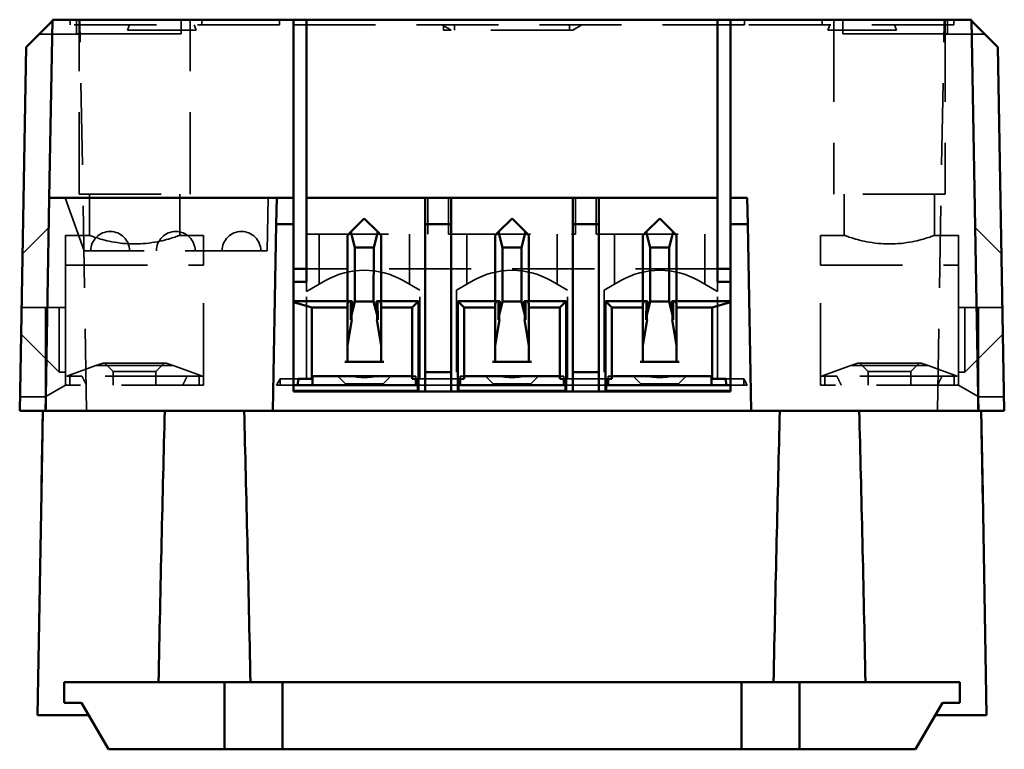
# Model space of a CAD drawing. Header units: millimetres. Extents: x 28 to 394, y 93 to 284.
# Tile 3 of 6: x 118 to 194, y 225 to 282. Entities that reach past the tile are written whole.
import ezdxf

# ---------------------------------------------------------------- set-up
doc = ezdxf.new("R2010")
doc.units = ezdxf.units.MM
doc.linetypes.add('CACHE', pattern=[9.525, 6.35, -3.175])
doc.layers.add('Arêtes cachées(ISO)', color=6, linetype='CACHE', lineweight=35)
doc.layers.add('Arêtes visibles(ISO)', color=7, linetype='Continuous', lineweight=50)

msp = doc.modelspace()

# ---------------------------------------------------------------- linework, layer by layer
at = {"layer": 'Arêtes cachées(ISO)'}
for p, q in [((120.236, 265.835), (120.515, 281.83)), ((120.515, 281.83), (120.517, 281.93)), ((120.515, 281.83), (120.615, 281.93)), ((121.888, 281.93), (121.888, 281.53)), ((138.088, 281.53), (121.888, 281.53)), ((122.378, 281.93), (122.378, 280.83)), ((122.578, 268.43), (122.578, 281.93)), ((122.641, 281.93), (122.643, 281.83)), ((123.17, 251.63), (122.643, 281.83)), ((126.488, 281.53), (126.342, 281.13)), ((130.478, 281.93), (130.478, 280.83)), ((131.178, 268.43), (131.178, 281.93)), ((131.488, 281.53), (131.633, 281.13)), ((132.088, 281.93), (132.088, 281.53)), ((138.088, 281.93), (138.088, 281.53)), ((174.088, 281.53), (138.088, 281.53)), ((150.675, 281.53), (151.368, 281.13)), ((150.788, 281.465), (150.788, 281.13)), ((151.643, 281.13), (151.643, 281.53)), ((160.532, 281.13), (160.532, 281.53)), ((161.5, 281.53), (160.807, 281.13)), ((174.088, 281.93), (174.088, 281.53)), ((190.288, 281.53), (174.088, 281.53)), ((180.088, 281.93), (180.088, 281.53)), ((180.688, 281.53), (180.542, 281.13)), ((180.998, 281.93), (180.998, 268.43)), ((181.698, 281.93), (181.698, 280.83)), ((185.688, 281.53), (185.833, 281.13)), ((189.006, 251.63), (189.533, 281.83)), ((189.533, 281.83), (189.535, 281.93)), ((189.598, 281.93), (189.598, 268.43)), ((189.798, 281.93), (189.798, 280.83)), ((190.288, 281.93), (190.288, 281.53)), ((191.561, 281.93), (191.661, 281.83)), ((191.661, 281.83), (191.659, 281.93)), ((191.94, 265.835), (191.661, 281.83)), ((119.497, 280.812), (122.66, 280.812)), ((123.378, 280.83), (122.378, 280.83)), ((123.378, 280.83), (129.478, 280.83)), ((126.342, 281.13), (131.633, 281.13)), ((130.478, 280.83), (129.478, 280.83)), ((151.368, 281.13), (150.788, 281.13)), ((160.807, 281.13), (151.368, 281.13)), ((180.542, 281.13), (185.833, 281.13)), ((182.698, 280.83), (181.698, 280.83)), ((182.698, 280.83), (188.798, 280.83)), ((189.798, 280.83), (188.798, 280.83)), ((189.515, 280.812), (192.678, 280.812)), ((118.479, 279.794), (118.515, 279.83)), ((193.661, 279.83), (193.696, 279.794)), ((122.578, 268.43), (131.178, 268.43)), ((123.378, 265.23), (123.378, 268.43)), ((130.378, 265.23), (130.378, 268.43)), ((189.598, 268.43), (180.998, 268.43)), ((181.798, 268.43), (181.798, 265.23)), ((188.798, 268.43), (188.798, 265.23)), ((122.988, 264.03), (121.495, 268.13)), ((137.148, 264.03), (137.219, 268.13)), ((149.573, 265.33), (149.573, 268.13)), ((151.173, 265.33), (151.173, 268.13)), ((161.003, 265.33), (161.003, 268.13)), ((162.603, 265.33), (162.603, 268.13)), ((118.2, 263.799), (120.236, 265.835)), ((121.538, 262.928), (121.538, 265.23)), ((123.378, 265.23), (121.538, 265.23)), ((132.218, 265.23), (130.378, 265.23)), ((132.218, 265.23), (132.218, 262.928)), ((140.188, 265.33), (149.573, 265.33)), ((141.158, 261.437), (141.158, 265.33)), ((148.158, 261.437), (148.158, 265.33)), ((151.173, 265.33), (161.003, 265.33)), ((152.588, 261.437), (152.588, 265.33)), ((159.588, 261.437), (159.588, 265.33)), ((162.603, 265.33), (171.988, 265.33)), ((164.018, 261.437), (164.018, 265.33)), ((171.018, 261.437), (171.018, 265.33)), ((179.958, 265.23), (179.958, 262.928)), ((181.798, 265.23), (179.958, 265.23)), ((190.638, 265.23), (188.798, 265.23)), ((190.638, 262.928), (190.638, 265.23)), ((191.94, 265.835), (193.975, 263.799)), ((137.148, 264.03), (122.988, 264.03)), ((121.538, 262.928), (132.218, 262.928)), ((121.538, 259.63), (121.538, 262.928)), ((132.218, 253.63), (132.218, 262.928)), ((179.958, 262.928), (190.638, 262.928)), ((179.958, 253.63), (179.958, 262.928)), ((190.638, 259.63), (190.638, 262.928)), ((171.988, 262.63), (140.188, 262.63)), ((141.658, 261.726), (140.188, 260.877)), ((140.188, 261.63), (140.188, 260.877)), ((148.958, 260.975), (147.658, 261.726)), ((153.088, 261.726), (151.788, 260.975)), ((160.388, 260.975), (159.088, 261.726)), ((164.518, 261.726), (163.218, 260.975)), ((171.988, 260.877), (170.518, 261.726)), ((171.988, 261.63), (171.988, 260.877)), ((140.188, 254.13), (140.188, 260.877)), ((148.958, 254.13), (148.958, 260.975)), ((151.788, 260.975), (151.788, 254.13)), ((160.388, 254.13), (160.388, 260.975)), ((163.218, 260.975), (163.218, 254.13)), ((171.988, 254.13), (171.988, 260.877)), ((143.695, 258.696), (143.699, 260.13)), ((145.616, 260.13), (145.621, 258.696)), ((155.125, 258.696), (155.129, 260.13)), ((157.046, 260.13), (157.051, 258.696)), ((166.555, 258.696), (166.559, 260.13)), ((168.476, 260.13), (168.481, 258.696)), ((119.988, 259.63), (118.127, 259.63)), ((119.988, 259.63), (121.538, 259.63)), ((119.988, 259.63), (119.988, 252.735)), ((121.038, 259.63), (121.038, 254.63)), ((121.538, 253.63), (121.538, 259.63)), ((190.638, 253.63), (190.638, 259.63)), ((192.188, 259.63), (190.638, 259.63)), ((191.138, 254.63), (191.138, 259.63)), ((192.188, 259.63), (192.188, 252.735)), ((192.188, 259.63), (194.048, 259.63)), ((121.038, 254.63), (118.092, 257.576)), ((194.084, 257.576), (191.138, 254.63)), ((124.435, 255.33), (123.883, 255.151)), ((129.321, 255.33), (124.435, 255.33)), ((124.435, 255.33), (124.435, 255.33)), ((125.228, 254.68), (124.578, 255.33)), ((128.528, 254.68), (129.178, 255.33)), ((129.321, 255.33), (129.873, 255.151)), ((129.321, 255.33), (129.321, 255.33)), ((182.855, 255.33), (182.303, 255.151)), ((187.741, 255.33), (182.855, 255.33)), ((182.855, 255.33), (182.855, 255.33)), ((183.648, 254.68), (182.998, 255.33)), ((186.948, 254.68), (187.598, 255.33)), ((187.741, 255.33), (188.293, 255.151)), ((187.741, 255.33), (187.741, 255.33)), ((121.038, 254.63), (121.538, 254.63)), ((123.883, 255.151), (121.628, 254.33)), ((129.872, 255.151), (123.883, 255.151)), ((123.883, 255.151), (123.883, 255.151)), ((125.228, 254.68), (128.528, 254.68)), ((125.228, 253.63), (125.228, 254.68)), ((128.528, 253.63), (128.528, 254.68)), ((129.873, 255.151), (132.128, 254.33)), ((129.872, 255.151), (129.873, 255.151)), ((182.303, 255.151), (180.048, 254.33)), ((188.292, 255.151), (182.303, 255.151)), ((182.303, 255.151), (182.303, 255.151)), ((183.648, 254.68), (186.948, 254.68)), ((183.648, 253.63), (183.648, 254.68)), ((186.948, 253.63), (186.948, 254.68)), ((188.293, 255.151), (190.548, 254.33)), ((188.292, 255.151), (188.293, 255.151)), ((190.638, 254.63), (191.138, 254.63)), ((121.878, 254.33), (121.628, 254.33)), ((121.878, 254.33), (121.878, 254.33)), ((122.808, 254.33), (121.878, 254.33)), ((121.878, 253.63), (121.878, 254.33)), ((130.947, 254.33), (122.808, 254.33)), ((131.878, 254.33), (130.947, 254.33)), ((132.128, 254.33), (131.878, 254.33)), ((131.878, 254.33), (131.878, 254.33)), ((131.878, 254.33), (131.878, 253.63)), ((137.875, 253.63), (138.144, 254.13)), ((139.532, 254.13), (138.144, 254.13)), ((138.144, 253.63), (138.144, 254.13)), ((143.208, 253.73), (142.608, 254.33)), ((146.108, 253.73), (146.708, 254.33)), ((148.358, 254.33), (148.658, 254.33)), ((148.658, 254.33), (148.658, 254.13)), ((152.065, 254.13), (148.681, 254.13)), ((152.088, 254.33), (152.088, 254.13)), ((152.088, 254.33), (152.388, 254.33)), ((154.638, 253.73), (154.038, 254.33)), ((157.538, 253.73), (158.138, 254.33)), ((159.788, 254.33), (160.088, 254.33)), ((160.088, 254.33), (160.088, 254.13)), ((163.495, 254.13), (160.111, 254.13)), ((163.518, 254.33), (163.518, 254.13)), ((163.518, 254.33), (163.818, 254.33)), ((166.068, 253.73), (165.468, 254.33)), ((168.968, 253.73), (169.568, 254.33)), ((174.031, 254.13), (172.643, 254.13)), ((174.031, 254.13), (174.3, 253.63)), ((174.031, 253.63), (174.031, 254.13)), ((180.298, 254.33), (180.048, 254.33)), ((180.298, 254.33), (180.298, 254.33)), ((181.228, 254.33), (180.298, 254.33)), ((180.298, 253.63), (180.298, 254.33)), ((189.367, 254.33), (181.228, 254.33)), ((190.298, 254.33), (189.367, 254.33)), ((190.548, 254.33), (190.298, 254.33)), ((190.298, 254.33), (190.298, 254.33)), ((190.298, 254.33), (190.298, 253.63)), ((121.538, 253.63), (120.018, 252.753)), ((132.218, 253.63), (121.538, 253.63)), ((139.188, 253.63), (137.875, 253.63)), ((143.208, 253.73), (146.108, 253.73)), ((143.208, 253.63), (143.208, 253.73)), ((146.108, 253.63), (146.108, 253.73)), ((151.946, 253.63), (148.8, 253.63)), ((154.638, 253.73), (157.538, 253.73)), ((154.638, 253.63), (154.638, 253.73)), ((157.538, 253.63), (157.538, 253.73)), ((163.376, 253.63), (160.23, 253.63)), ((166.068, 253.73), (168.968, 253.73)), ((166.068, 253.63), (166.068, 253.73)), ((168.968, 253.63), (168.968, 253.73)), ((174.3, 253.63), (172.988, 253.63)), ((190.638, 253.63), (179.958, 253.63)), ((190.638, 253.63), (192.157, 252.753)), ((119.988, 252.735), (118.007, 252.735)), ((120.007, 252.746), (119.988, 252.735)), ((192.168, 252.746), (192.188, 252.735)), ((192.188, 252.735), (194.168, 252.735))]:
    msp.add_line(p, q, dxfattribs=at)
at = {"layer": 'Arêtes cachées(ISO)', "flags": 128}
for points in [[(126.878, 264.562), (126.654, 264.564), (126.427, 264.573), (126.2, 264.588), (125.974, 264.608), (125.751, 264.633), (125.533, 264.663), (125.321, 264.698), (125.117, 264.735), (124.922, 264.776), (124.738, 264.817), (124.564, 264.86), (124.404, 264.902), (124.253, 264.943), (124.11, 264.985), (123.976, 265.026), (123.854, 265.065), (123.744, 265.101), (123.647, 265.134), (123.564, 265.163), (123.497, 265.187), (123.444, 265.206), (123.407, 265.219), (123.385, 265.227), (123.378, 265.23)], [(130.378, 265.23), (130.371, 265.227), (130.349, 265.219), (130.311, 265.206), (130.259, 265.187), (130.191, 265.163), (130.109, 265.134), (130.012, 265.101), (129.902, 265.065), (129.78, 265.026), (129.646, 264.985), (129.503, 264.943), (129.352, 264.902), (129.191, 264.86), (129.018, 264.817), (128.833, 264.776), (128.638, 264.735), (128.434, 264.698), (128.222, 264.663), (128.004, 264.633), (127.781, 264.608), (127.556, 264.588), (127.328, 264.573), (127.102, 264.564), (126.878, 264.562)], [(181.798, 265.23), (181.805, 265.227), (181.827, 265.219), (181.864, 265.206), (181.917, 265.187), (181.984, 265.163), (182.067, 265.134), (182.164, 265.101), (182.274, 265.065), (182.396, 265.026), (182.53, 264.985), (182.673, 264.943), (182.824, 264.902), (182.984, 264.86), (183.158, 264.817), (183.342, 264.776), (183.537, 264.735), (183.741, 264.698), (183.953, 264.663), (184.171, 264.633), (184.394, 264.608), (184.62, 264.588), (184.847, 264.573), (185.074, 264.564), (185.298, 264.562)], [(185.298, 264.562), (185.522, 264.564), (185.748, 264.573), (185.976, 264.588), (186.201, 264.608), (186.424, 264.633), (186.642, 264.663), (186.854, 264.698), (187.058, 264.735), (187.253, 264.776), (187.438, 264.817), (187.611, 264.86), (187.772, 264.902), (187.923, 264.943), (188.066, 264.985), (188.2, 265.026), (188.322, 265.065), (188.432, 265.101), (188.529, 265.134), (188.611, 265.163), (188.679, 265.187), (188.731, 265.206), (188.769, 265.219), (188.791, 265.227), (188.798, 265.23)], [(122.808, 254.33), (122.823, 254.299), (122.837, 254.269), (122.852, 254.238), (122.866, 254.208), (122.881, 254.178), (122.895, 254.148), (122.91, 254.118), (122.924, 254.088), (122.939, 254.059), (122.953, 254.029), (122.968, 254), (122.982, 253.971), (122.996, 253.942), (123.011, 253.913), (123.025, 253.884), (123.039, 253.855), (123.053, 253.827), (123.068, 253.798), (123.082, 253.77), (123.096, 253.742), (123.11, 253.713), (123.124, 253.685), (123.138, 253.658), (123.152, 253.63)], [(130.603, 253.63), (130.617, 253.658), (130.631, 253.685), (130.645, 253.713), (130.66, 253.742), (130.674, 253.77), (130.688, 253.798), (130.702, 253.827), (130.716, 253.855), (130.731, 253.884), (130.745, 253.913), (130.759, 253.942), (130.774, 253.971), (130.788, 254), (130.802, 254.029), (130.817, 254.059), (130.831, 254.088), (130.846, 254.118), (130.86, 254.148), (130.875, 254.178), (130.889, 254.208), (130.904, 254.238), (130.918, 254.269), (130.933, 254.299), (130.947, 254.33)], [(143.739, 254.33), (143.818, 254.313), (143.896, 254.297), (143.973, 254.283), (144.05, 254.27), (144.127, 254.259), (144.203, 254.249), (144.279, 254.241), (144.355, 254.235), (144.431, 254.23), (144.507, 254.226), (144.582, 254.224), (144.658, 254.223), (144.733, 254.224), (144.809, 254.226), (144.884, 254.23), (144.96, 254.235), (145.036, 254.241), (145.112, 254.249), (145.189, 254.259), (145.265, 254.27), (145.342, 254.283), (145.42, 254.297), (145.498, 254.313), (145.576, 254.33)], [(143.739, 254.33), (143.818, 254.313), (143.895, 254.297), (143.973, 254.284), (144.05, 254.271), (144.127, 254.26), (144.203, 254.251), (144.279, 254.243), (144.355, 254.236), (144.431, 254.231), (144.507, 254.228), (144.582, 254.226), (144.658, 254.225), (144.733, 254.226), (144.809, 254.228), (144.885, 254.231), (144.96, 254.236), (145.036, 254.243), (145.112, 254.251), (145.189, 254.26), (145.266, 254.271), (145.343, 254.284), (145.42, 254.297), (145.498, 254.313), (145.576, 254.33)], [(155.169, 254.33), (155.248, 254.313), (155.326, 254.297), (155.403, 254.283), (155.48, 254.27), (155.557, 254.259), (155.633, 254.249), (155.709, 254.241), (155.785, 254.235), (155.861, 254.23), (155.937, 254.226), (156.012, 254.224), (156.088, 254.223), (156.163, 254.224), (156.239, 254.226), (156.314, 254.23), (156.39, 254.235), (156.466, 254.241), (156.542, 254.249), (156.619, 254.259), (156.695, 254.27), (156.772, 254.283), (156.85, 254.297), (156.928, 254.313), (157.006, 254.33)], [(155.169, 254.33), (155.248, 254.313), (155.325, 254.297), (155.403, 254.284), (155.48, 254.271), (155.557, 254.26), (155.633, 254.251), (155.709, 254.243), (155.785, 254.236), (155.861, 254.231), (155.937, 254.228), (156.012, 254.226), (156.088, 254.225), (156.163, 254.226), (156.239, 254.228), (156.315, 254.231), (156.39, 254.236), (156.466, 254.243), (156.542, 254.251), (156.619, 254.26), (156.696, 254.271), (156.773, 254.284), (156.85, 254.297), (156.928, 254.313), (157.006, 254.33)], [(166.599, 254.33), (166.678, 254.313), (166.756, 254.297), (166.833, 254.283), (166.91, 254.27), (166.987, 254.259), (167.063, 254.249), (167.139, 254.241), (167.215, 254.235), (167.291, 254.23), (167.367, 254.226), (167.442, 254.224), (167.518, 254.223), (167.593, 254.224), (167.669, 254.226), (167.744, 254.23), (167.82, 254.235), (167.896, 254.241), (167.972, 254.249), (168.049, 254.259), (168.125, 254.27), (168.202, 254.283), (168.28, 254.297), (168.358, 254.313), (168.436, 254.33)], [(166.599, 254.33), (166.678, 254.313), (166.755, 254.297), (166.833, 254.284), (166.91, 254.271), (166.987, 254.26), (167.063, 254.251), (167.139, 254.243), (167.215, 254.236), (167.291, 254.231), (167.367, 254.228), (167.442, 254.226), (167.518, 254.225), (167.593, 254.226), (167.669, 254.228), (167.745, 254.231), (167.82, 254.236), (167.896, 254.243), (167.972, 254.251), (168.049, 254.26), (168.126, 254.271), (168.203, 254.284), (168.28, 254.297), (168.358, 254.313), (168.436, 254.33)], [(181.228, 254.33), (181.243, 254.299), (181.257, 254.269), (181.272, 254.238), (181.286, 254.208), (181.301, 254.178), (181.315, 254.148), (181.33, 254.118), (181.344, 254.088), (181.359, 254.059), (181.373, 254.029), (181.388, 254), (181.402, 253.971), (181.416, 253.942), (181.431, 253.913), (181.445, 253.884), (181.459, 253.855), (181.473, 253.827), (181.488, 253.798), (181.502, 253.77), (181.516, 253.742), (181.53, 253.713), (181.544, 253.685), (181.558, 253.658), (181.572, 253.63)], [(189.023, 253.63), (189.037, 253.658), (189.051, 253.685), (189.065, 253.713), (189.08, 253.742), (189.094, 253.77), (189.108, 253.798), (189.122, 253.827), (189.136, 253.855), (189.151, 253.884), (189.165, 253.913), (189.179, 253.942), (189.194, 253.971), (189.208, 254), (189.222, 254.029), (189.237, 254.059), (189.251, 254.088), (189.266, 254.118), (189.28, 254.148), (189.295, 254.178), (189.309, 254.208), (189.324, 254.238), (189.338, 254.269), (189.353, 254.299), (189.367, 254.33)]]:
    msp.add_lwpolyline(points, dxfattribs=at)
at = {"layer": 'Arêtes cachées(ISO)'}
for centre, radius, start, end in [((124.988, 264.03), 1.5, 0, 180), ((130.068, 264.03), 1.5, 0, 180), ((135.148, 264.03), 1.5, 0, 180), ((144.658, 256.53), 6, 60, 120), ((156.088, 256.53), 6, 60, 120), ((167.518, 256.53), 6, 60, 120)]:
    msp.add_arc(centre, radius, start, end, dxfattribs=at)
at = {"layer": 'Arêtes visibles(ISO)'}
for p, q in [((118.515, 279.83), (120.515, 281.83)), ((120.276, 268.13), (120.517, 281.93)), ((120.517, 281.93), (139.188, 281.93)), ((139.188, 281.93), (140.188, 281.93)), ((139.188, 281.93), (139.188, 268.13)), ((140.188, 281.93), (171.988, 281.93)), ((140.188, 281.83), (140.188, 281.93)), ((140.188, 281.83), (140.188, 268.13)), ((171.988, 281.93), (172.988, 281.93)), ((171.988, 281.93), (171.988, 281.83)), ((171.988, 268.13), (171.988, 281.83)), ((190.359, 281.93), (172.988, 281.93)), ((172.988, 281.93), (172.988, 268.13)), ((191.659, 281.93), (190.359, 281.93)), ((192.168, 252.746), (191.659, 281.93)), ((193.661, 279.83), (191.661, 281.83)), ((117.988, 251.63), (118.48, 279.83)), ((118.48, 279.83), (118.515, 279.83)), ((193.696, 279.83), (193.661, 279.83)), ((194.188, 251.63), (193.696, 279.83)), ((120.276, 268.13), (120.007, 252.746)), ((120.276, 268.13), (121.576, 268.13)), ((121.576, 268.13), (137.876, 268.13)), ((137.84, 266.094), (137.876, 268.13)), ((137.876, 268.13), (139.188, 268.13)), ((139.188, 268.13), (139.188, 266.094)), ((140.188, 261.63), (140.188, 268.13)), ((140.188, 268.13), (149.373, 268.13)), ((149.373, 268.13), (151.373, 268.13)), ((149.373, 266.094), (149.373, 268.13)), ((151.373, 268.13), (160.803, 268.13)), ((151.373, 268.13), (151.373, 266.094)), ((160.803, 268.13), (162.803, 268.13)), ((160.803, 266.094), (160.803, 268.13)), ((162.803, 268.13), (171.988, 268.13)), ((162.803, 268.13), (162.803, 266.094)), ((171.988, 268.13), (171.988, 261.63)), ((174.3, 268.13), (172.988, 268.13)), ((172.988, 266.094), (172.988, 268.13)), ((174.3, 268.13), (174.335, 266.094)), ((137.588, 251.63), (137.84, 266.094)), ((139.188, 266.094), (137.84, 266.094)), ((139.188, 253.13), (139.188, 266.094)), ((143.618, 265.49), (144.658, 266.53)), ((144.658, 266.53), (145.698, 265.49)), ((151.373, 266.094), (149.373, 266.094)), ((149.373, 266.094), (149.373, 254.63)), ((151.373, 254.63), (151.373, 266.094)), ((155.048, 265.49), (156.088, 266.53)), ((156.088, 266.53), (157.128, 265.49)), ((162.803, 266.094), (160.803, 266.094)), ((160.803, 266.094), (160.803, 254.63)), ((162.803, 254.63), (162.803, 266.094)), ((166.478, 265.49), (167.518, 266.53)), ((167.518, 266.53), (168.558, 265.49)), ((172.988, 266.094), (172.988, 253.13)), ((174.335, 266.094), (172.988, 266.094)), ((174.588, 251.63), (174.335, 266.094)), ((143.358, 265.23), (143.618, 265.49)), ((143.358, 260.13), (143.358, 265.23)), ((143.618, 265.49), (143.915, 264.301)), ((145.401, 264.301), (145.698, 265.49)), ((145.698, 265.49), (145.958, 265.23)), ((145.958, 265.23), (145.958, 260.13)), ((154.788, 265.23), (155.048, 265.49)), ((154.788, 260.13), (154.788, 265.23)), ((155.048, 265.49), (155.345, 264.301)), ((156.831, 264.301), (157.128, 265.49)), ((157.128, 265.49), (157.388, 265.23)), ((157.388, 265.23), (157.388, 260.13)), ((166.218, 265.23), (166.478, 265.49)), ((166.218, 260.13), (166.218, 265.23)), ((166.478, 265.49), (166.775, 264.301)), ((168.261, 264.301), (168.558, 265.49)), ((168.558, 265.49), (168.818, 265.23)), ((168.818, 265.23), (168.818, 260.13)), ((145.401, 264.301), (143.915, 264.301)), ((143.915, 264.301), (143.933, 260.098)), ((145.382, 260.098), (145.401, 264.301)), ((156.831, 264.301), (155.345, 264.301)), ((155.345, 264.301), (155.363, 260.098)), ((156.812, 260.098), (156.831, 264.301)), ((168.261, 264.301), (166.775, 264.301)), ((166.775, 264.301), (166.793, 260.098)), ((168.242, 260.098), (168.261, 264.301)), ((140.188, 262.63), (139.188, 262.63)), ((172.988, 262.63), (171.988, 262.63)), ((139.188, 261.63), (140.188, 261.63)), ((171.988, 261.63), (172.988, 261.63)), ((143.358, 260.13), (139.188, 260.13)), ((139.188, 260.059), (140.588, 259.63)), ((143.358, 259.953), (143.469, 260.13)), ((143.707, 260.13), (143.358, 260.13)), ((143.358, 259.953), (143.358, 256.707)), ((143.624, 260.13), (143.62, 258.696)), ((143.699, 259.159), (143.707, 260.13)), ((143.933, 260.098), (143.699, 259.159)), ((143.933, 260.098), (145.382, 260.098)), ((145.617, 259.159), (145.382, 260.098)), ((145.609, 260.13), (145.617, 259.159)), ((145.958, 260.13), (145.609, 260.13)), ((145.696, 258.696), (145.691, 260.13)), ((145.847, 260.13), (145.958, 259.953)), ((148.858, 260.13), (145.958, 260.13)), ((145.958, 256.707), (145.958, 259.953)), ((148.858, 260.13), (148.358, 259.63)), ((148.858, 253.13), (148.858, 260.13)), ((151.888, 260.13), (152.388, 259.63)), ((154.788, 260.13), (151.888, 260.13)), ((151.888, 260.13), (151.888, 253.13)), ((155.137, 260.13), (154.788, 260.13)), ((154.788, 259.953), (154.899, 260.13)), ((154.788, 259.953), (154.788, 256.707)), ((155.054, 260.13), (155.05, 258.696)), ((155.129, 259.159), (155.137, 260.13)), ((155.363, 260.098), (155.129, 259.159)), ((155.363, 260.098), (156.812, 260.098)), ((157.047, 259.159), (156.812, 260.098)), ((157.039, 260.13), (157.047, 259.159)), ((157.388, 260.13), (157.039, 260.13)), ((157.126, 258.696), (157.121, 260.13)), ((157.277, 260.13), (157.388, 259.953)), ((160.288, 260.13), (157.388, 260.13)), ((157.388, 256.707), (157.388, 259.953)), ((160.288, 260.13), (159.788, 259.63)), ((160.288, 253.13), (160.288, 260.13)), ((163.318, 260.13), (163.818, 259.63)), ((166.218, 260.13), (163.318, 260.13)), ((163.318, 260.13), (163.318, 253.13)), ((166.567, 260.13), (166.218, 260.13)), ((166.218, 259.953), (166.329, 260.13)), ((166.218, 259.953), (166.218, 256.707)), ((166.484, 260.13), (166.48, 258.696)), ((166.559, 259.159), (166.567, 260.13)), ((166.793, 260.098), (166.559, 259.159)), ((166.793, 260.098), (168.242, 260.098)), ((168.477, 259.159), (168.242, 260.098)), ((168.469, 260.13), (168.477, 259.159)), ((168.818, 260.13), (168.469, 260.13)), ((168.556, 258.696), (168.551, 260.13)), ((168.707, 260.13), (168.818, 259.953)), ((172.988, 260.13), (168.818, 260.13)), ((168.818, 256.707), (168.818, 259.953)), ((171.588, 259.63), (172.988, 260.059)), ((143.358, 259.63), (140.588, 259.63)), ((140.588, 259.63), (140.588, 254.13)), ((143.62, 258.696), (143.699, 259.159)), ((145.617, 259.159), (145.696, 258.696)), ((148.358, 259.63), (145.958, 259.63)), ((148.358, 254.13), (148.358, 259.63)), ((154.788, 259.63), (152.388, 259.63)), ((152.388, 259.63), (152.388, 254.13)), ((155.05, 258.696), (155.129, 259.159)), ((157.047, 259.159), (157.126, 258.696)), ((159.788, 259.63), (157.388, 259.63)), ((159.788, 254.13), (159.788, 259.63)), ((166.218, 259.63), (163.818, 259.63)), ((163.818, 259.63), (163.818, 254.13)), ((166.48, 258.696), (166.559, 259.159)), ((168.477, 259.159), (168.556, 258.696)), ((171.588, 259.63), (168.818, 259.63)), ((171.588, 254.13), (171.588, 259.63)), ((143.358, 256.707), (143.695, 258.696)), ((143.695, 258.696), (143.62, 258.696)), ((145.696, 258.696), (145.621, 258.696)), ((145.621, 258.696), (145.958, 256.707)), ((154.788, 256.707), (155.125, 258.696)), ((155.125, 258.696), (155.05, 258.696)), ((157.126, 258.696), (157.051, 258.696)), ((157.051, 258.696), (157.388, 256.707)), ((166.218, 256.707), (166.555, 258.696)), ((166.555, 258.696), (166.48, 258.696)), ((168.556, 258.696), (168.481, 258.696)), ((168.481, 258.696), (168.818, 256.707)), ((143.358, 255.446), (143.358, 256.707)), ((145.958, 256.707), (145.958, 255.446)), ((154.788, 255.446), (154.788, 256.707)), ((157.388, 256.707), (157.388, 255.446)), ((166.218, 255.446), (166.218, 256.707)), ((168.818, 256.707), (168.818, 255.446)), ((143.158, 255.446), (143.358, 255.446)), ((143.158, 255.43), (143.158, 255.446)), ((146.158, 255.43), (143.158, 255.43)), ((145.958, 255.446), (146.158, 255.446)), ((146.158, 255.43), (146.158, 255.446)), ((154.588, 255.446), (154.788, 255.446)), ((154.588, 255.43), (154.588, 255.446)), ((157.588, 255.43), (154.588, 255.43)), ((157.388, 255.446), (157.588, 255.446)), ((157.588, 255.43), (157.588, 255.446)), ((166.018, 255.43), (166.018, 255.446)), ((166.018, 255.446), (166.218, 255.446)), ((169.018, 255.43), (166.018, 255.43)), ((168.818, 255.446), (169.018, 255.446)), ((169.018, 255.43), (169.018, 255.446)), ((149.373, 254.63), (151.373, 254.63)), ((149.373, 254.63), (149.373, 253.13)), ((151.373, 253.13), (151.373, 254.63)), ((160.803, 254.63), (162.803, 254.63)), ((160.803, 254.63), (160.803, 253.13)), ((162.803, 253.13), (162.803, 254.63)), ((139.525, 253.63), (139.532, 254.13)), ((139.532, 254.13), (140.588, 254.13)), ((140.658, 254.13), (140.588, 254.13)), ((140.658, 254.33), (140.658, 253.63)), ((140.658, 254.33), (148.358, 254.33)), ((148.358, 254.13), (148.681, 254.13)), ((148.658, 254.13), (148.658, 253.63)), ((148.681, 254.13), (148.683, 253.63)), ((152.062, 253.63), (152.065, 254.13)), ((152.065, 254.13), (152.388, 254.13)), ((152.088, 254.13), (152.088, 253.63)), ((152.388, 254.33), (159.788, 254.33)), ((159.788, 254.13), (160.111, 254.13)), ((160.088, 254.13), (160.088, 253.63)), ((160.111, 254.13), (160.113, 253.63)), ((163.492, 253.63), (163.495, 254.13)), ((163.495, 254.13), (163.818, 254.13)), ((163.518, 254.13), (163.518, 253.63)), ((163.818, 254.33), (171.518, 254.33)), ((171.518, 254.33), (171.518, 253.63)), ((171.588, 254.13), (171.518, 254.13)), ((171.588, 254.13), (172.643, 254.13)), ((172.643, 254.13), (172.651, 253.63)), ((139.188, 253.63), (148.8, 253.63)), ((148.8, 253.188), (139.188, 253.188)), ((172.988, 253.13), (139.188, 253.13)), ((148.8, 253.63), (148.8, 253.188)), ((148.858, 253.13), (148.8, 253.188)), ((151.888, 253.13), (151.946, 253.188)), ((151.946, 253.63), (160.23, 253.63)), ((151.946, 253.188), (151.946, 253.63)), ((160.23, 253.188), (151.946, 253.188)), ((160.23, 253.63), (160.23, 253.188)), ((160.288, 253.13), (160.23, 253.188)), ((163.318, 253.13), (163.376, 253.188)), ((163.376, 253.63), (172.988, 253.63)), ((163.376, 253.188), (163.376, 253.63)), ((172.988, 253.188), (163.376, 253.188)), ((119.988, 251.63), (120.007, 252.746)), ((120.007, 252.746), (120.018, 252.753)), ((192.157, 252.753), (192.168, 252.746)), ((192.168, 252.746), (192.188, 251.63)), ((117.988, 251.63), (119.774, 251.63)), ((119.663, 245.278), (119.774, 251.63)), ((119.774, 251.63), (119.779, 251.63)), ((119.779, 251.63), (121.074, 251.63)), ((129.214, 251.63), (121.074, 251.63)), ((129.214, 251.63), (129.273, 251.63)), ((135.303, 251.63), (129.273, 251.63)), ((135.303, 251.63), (135.361, 251.63)), ((137.588, 251.63), (135.361, 251.63)), ((174.588, 251.63), (137.588, 251.63)), ((176.814, 251.63), (174.588, 251.63)), ((176.814, 251.63), (176.873, 251.63)), ((182.903, 251.63), (176.873, 251.63)), ((182.903, 251.63), (182.961, 251.63)), ((191.102, 251.63), (182.961, 251.63)), ((191.102, 251.63), (192.397, 251.63)), ((192.397, 251.63), (192.402, 251.63)), ((192.402, 251.63), (194.188, 251.63)), ((192.402, 251.63), (192.513, 245.278)), ((119.663, 245.278), (119.363, 228.08)), ((192.813, 228.08), (192.513, 245.278)), ((121.438, 230.63), (133.838, 230.63)), ((121.438, 229.03), (121.438, 230.63)), ((133.838, 225.43), (133.838, 230.63)), ((133.838, 230.63), (138.338, 230.63)), ((138.338, 230.63), (173.838, 230.63)), ((138.338, 230.63), (138.338, 225.43)), ((173.838, 225.43), (173.838, 230.63)), ((173.838, 230.63), (178.338, 230.63)), ((178.338, 230.63), (178.338, 225.43)), ((178.338, 230.63), (190.738, 230.63)), ((190.738, 230.63), (190.738, 229.03)), ((122.782, 229.03), (121.438, 229.03)), ((124.861, 225.43), (122.782, 229.03)), ((189.393, 229.03), (187.315, 225.43)), ((190.738, 229.03), (189.393, 229.03)), ((120.663, 228.08), (119.363, 228.08)), ((123.331, 228.08), (120.663, 228.08)), ((191.513, 228.08), (188.845, 228.08)), ((192.813, 228.08), (191.513, 228.08)), ((133.838, 225.43), (124.861, 225.43)), ((138.338, 225.43), (133.838, 225.43)), ((173.838, 225.43), (138.338, 225.43)), ((178.338, 225.43), (173.838, 225.43)), ((187.315, 225.43), (178.338, 225.43))]:
    msp.add_line(p, q, dxfattribs=at)
for centre, major_axis, ratio, start_param, end_param in [((121.138, 243.025), (1.3, 74.488), 0.01745, 1.440134, 1.455323), ((191.038, 243.025), (-1.3, 74.488), 0.01745, 4.827862, 4.843052), ((120.963, 245.255), (1.3, 74.488), 0.01745, 1.485421, 1.570796), ((132.288, -9.674), (0, -315.095), 0.017455, 3.734562, 3.845007), ((132.288, -9.674), (0, -315.095), 0.017455, 2.438178, 2.548623), ((179.888, -9.674), (0, -315.095), 0.017455, 3.734562, 3.845007), ((179.888, -9.674), (0, -315.095), 0.017455, 2.438178, 2.548623), ((191.213, 245.255), (-1.3, 74.488), 0.01745, 4.712389, 4.797764)]:
    msp.add_ellipse(centre, major_axis=major_axis, ratio=ratio, start_param=start_param, end_param=end_param, dxfattribs=at)

doc.saveas('drawing.dxf')
